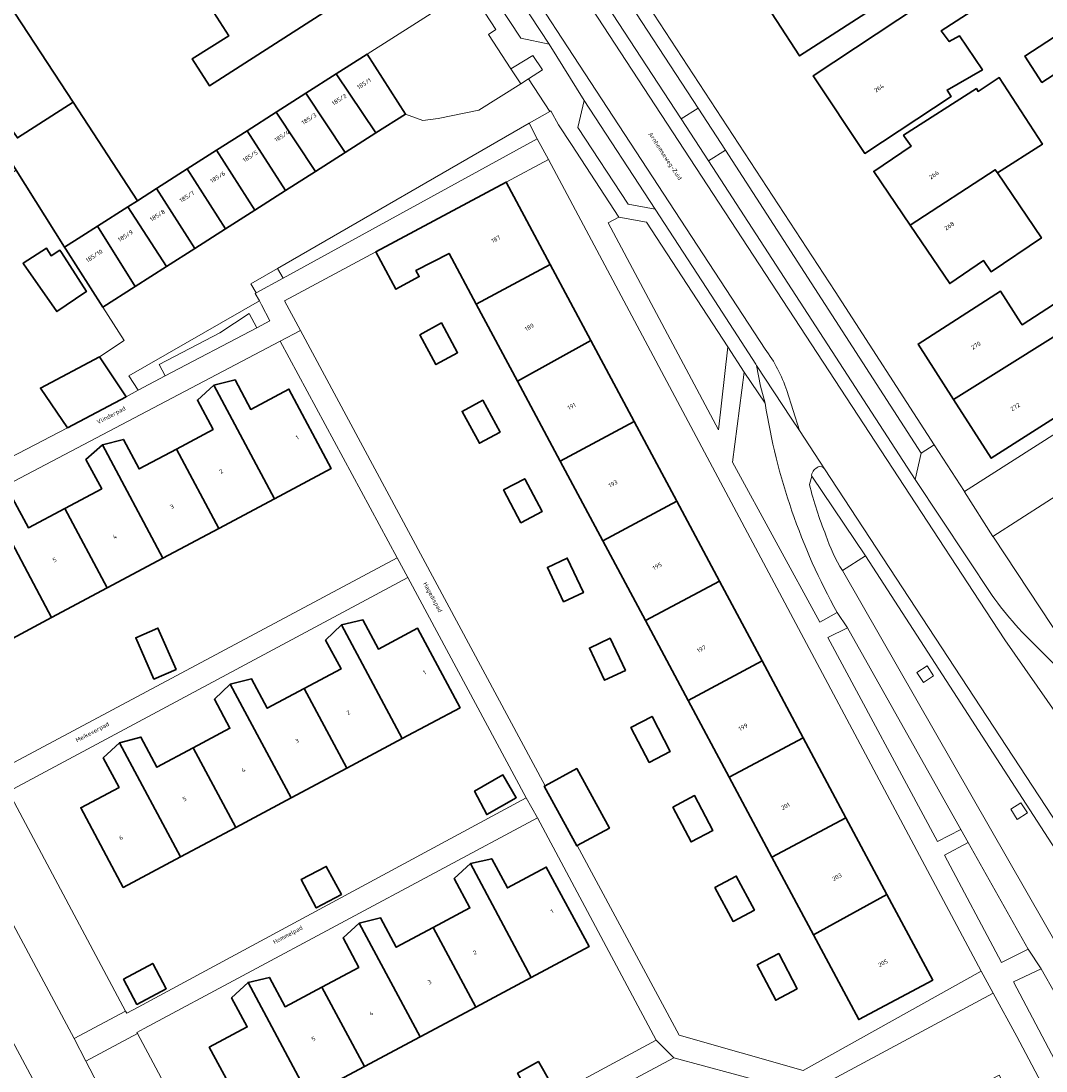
# Model space of a CAD drawing. Header units: metres. Extents: x 154586 to 156144, y 460369 to 462495.
# Tile 17 of 25: x 155336 to 155422, y 461524 to 461612. Entities that reach past the tile are written whole.
import ezdxf
from ezdxf.enums import TextEntityAlignment as Align

# ---------------------------------------------------------------- set-up
doc = ezdxf.new("R2010")
doc.units = ezdxf.units.M
for name, color, linetype, lineweight in [('B-WE-GR-BEPLANTING_CULTUUR_BODEMBEDEKKER-GV', 90, 'Continuous', 18), ('B-WE-GR-BEPLANTING_CULTUUR_HEESTERS-GV', 90, 'Continuous', 18), ('B-WE-GR-GROENVOORZIENING-GV', 80, 'Continuous', 18), ('B-WE-GR-HAAG-GV', 90, 'Continuous', 13), ('B-WE-OG-BEBOUWING-GV', 7, 'Continuous', 35), ('B-WE-OG-BEBOUWING-T18', 10, 'Continuous', 18), ('B-WE-OG-TERREIN_BEGROEID-GV', 7, 'Continuous', 18), ('B-WE-OG-TERREIN_ERF-GV', 7, 'Continuous', 18), ('B-WE-OG-TOPOGRAFIE-T18', 10, 'Continuous', 18), ('B-WE-VH-VERHARDING_ASFALT-GV', 252, 'Continuous', 18), ('B-WE-VH-VERHARDING_BETONSTRAATSTEEN-GV', 7, 'Continuous', 18), ('B-WE-VH-VERHARDING_HALFVERHARDING_GRASBETONSTEEN-GV', 130, 'Continuous', 18), ('B-WE-VH-VERHARDING_TEGEL-GV', 252, 'Continuous', 18)]:
    doc.layers.add(name, color=color, linetype=linetype, lineweight=lineweight)
doc.styles.add('NLCS-ISO-M200-T18', font='NLCS-ISO.ttf', dxfattribs={"height": 0.36})

msp = doc.modelspace()

# ---------------------------------------------------------------- linework, layer by layer
at = {"layer": 'B-WE-GR-BEPLANTING_CULTUUR_BODEMBEDEKKER-GV', "flags": 128}
for points in [[(155373.465, 461614.287), (155364.928, 461608.837), (155368.122, 461603.833), (155369.562, 461603.292), (155370.856, 461603.466), (155374.234, 461604.169), (155377.743, 461606.362), (155376.922, 461607.618), (155375.042, 461610.492), (155375.676, 461610.906)], [(155395.015, 461584.41), (155388.235, 461594.803), (155385.917, 461595.235), (155385.026, 461594.758), (155394.228, 461577.49)], [(155421.156, 461532.5), (155418.831, 461531.395), (155426.517, 461516.856), (155428.88, 461518.445), (155424.739, 461526.152)], [(155412.301, 461520.812), (155414.949, 461522.201), (155417.636, 461523.61), (155420.188, 461518.744), (155421.92, 461515.676), (155422.665, 461514.356), (155424.942, 461515.853), (155419.117, 461526.848), (155417.142, 461530.449), (155402.61, 461522.633), (155405.578, 461517.286), (155406.615, 461517.83), (155409.652, 461519.423)]]:
    msp.add_lwpolyline(points, close=True, dxfattribs=at)
at = {"layer": 'B-WE-GR-BEPLANTING_CULTUUR_HEESTERS-GV', "flags": 128}
msp.add_lwpolyline([(155398.122, 461579.71), (155396.379, 461582.307), (155395.409, 461574.78), (155402.683, 461561.425), (155404.142, 461562.233)], dxfattribs=at)
at = {"layer": 'B-WE-GR-BEPLANTING_CULTUUR_HEESTERS-GV'}
msp.add_lwpolyline([(155404.142, 461562.233, -0.08833), (155398.122, 461579.71)], format="xyb", dxfattribs=at)
at = {"layer": 'B-WE-GR-BEPLANTING_CULTUUR_HEESTERS-GV', "flags": 128}
for points in [[(155414.436, 461544.123), (155405.001, 461560.941), (155403.362, 461560.144), (155412.502, 461543.122)], [(155420.062, 461534.126), (155415.068, 461543.023), (155413.076, 461541.986), (155417.849, 461533.022)]]:
    msp.add_lwpolyline(points, close=True, dxfattribs=at)
at = {"layer": 'B-WE-GR-GROENVOORZIENING-GV', "flags": 128}
for points in [[(155376.922, 461607.618), (155377.743, 461606.362), (155378.389, 461606.766), (155379.557, 461607.527), (155378.735, 461608.737), (155377.204, 461607.792)], [(155357.91, 461590.13), (155379.119, 461601.781), (155378.44, 461603.068), (155357.457, 461590.955)], [(155357.457, 461590.955), (155355.231, 461589.67), (155355.67, 461588.91), (155357.91, 461590.13)], [(155355.717, 461586.008), (155356.81, 461586.585), (155356.124, 461587.913), (155355.937, 461588.251), (155345.037, 461582.002), (155345.824, 461580.781), (155348.084, 461581.976), (155347.587, 461582.927), (155352.651, 461585.573), (155355.08, 461587.19)], [(155348.084, 461581.976), (155355.717, 461586.008), (155355.08, 461587.19), (155352.651, 461585.573), (155347.587, 461582.927)], [(155412.173, 461556.94), (155411.63, 461557.78), (155410.79, 461557.237), (155411.334, 461556.397)], [(155419.999, 461545.512), (155419.456, 461546.352), (155418.616, 461545.809), (155419.16, 461544.969)]]:
    msp.add_lwpolyline(points, close=True, dxfattribs=at)
at = {"layer": 'B-WE-GR-HAAG-GV', "flags": 128}
for points in [[(155357.457, 461590.955), (155357.91, 461590.13), (155379.119, 461601.781), (155378.44, 461603.068)], [(155357.91, 461590.13), (155357.457, 461590.955), (155355.231, 461589.67), (155355.67, 461588.91)], [(155348.084, 461581.976), (155347.587, 461582.927), (155352.651, 461585.573), (155355.08, 461587.19), (155355.717, 461586.008), (155356.81, 461586.585), (155356.124, 461587.913), (155355.937, 461588.251), (155345.037, 461582.002), (155345.824, 461580.781)], [(155355.717, 461586.008), (155355.08, 461587.19), (155352.651, 461585.573), (155347.587, 461582.927), (155348.084, 461581.976)]]:
    msp.add_lwpolyline(points, close=True, dxfattribs=at)
at = {"layer": 'B-WE-OG-BEBOUWING-GV', "flags": 128}
for points in [[(155397.16, 461614.622), (155400.998, 461608.692), (155408.485, 461613.537), (155408.281, 461613.853), (155409.581, 461614.735), (155409.805, 461614.422), (155412.655, 461616.333), (155412.694, 461616.359), (155411.472, 461618.139), (155408.877, 461616.518), (155408.715, 461616.707), (155407.094, 461615.599), (155404.6, 461619.482)], [(155409.805, 461614.422), (155410.927, 461612.852), (155402.142, 461607.039), (155406.435, 461600.549), (155413.641, 461605.317), (155413.298, 461605.836), (155416.251, 461607.521), (155414.347, 461610.359), (155413.482, 461609.894), (155412.81, 461610.774), (155420.084, 461615.523), (155417.493, 461619.49), (155412.694, 461616.359), (155412.655, 461616.333)], [(155359.216, 461617.971), (155351.628, 461613.091), (155353.381, 461610.365), (155350.344, 461608.447), (155351.781, 461606.208), (155362.394, 461613.02), (155361.101, 461615.034), (155361.277, 461615.728), (155360.447, 461617.025), (155359.739, 461617.156)], [(155340.399, 461604.826), (155334.482, 461613.911), (155330.002, 461610.946), (155331.613, 461608.48), (155330.644, 461607.847), (155333.074, 461604.093), (155333.922, 461604.663), (155335.385, 461602.423), (155335.763, 461601.844)], [(155421.211, 461606.482), (155424.894, 461608.878), (155423.464, 461611.075), (155419.782, 461608.678)], [(155362.349, 461607.191), (155365.655, 461602.259), (155368.122, 461603.833), (155364.928, 461608.837)], [(155362.349, 461607.191), (155359.816, 461605.574), (155363.102, 461600.629), (155365.655, 461602.259)], [(155410.222, 461594.559), (155417.326, 461599.19), (155417.507, 461598.923), (155421.261, 461601.321), (155417.64, 461606.889), (155415.883, 461605.727), (155415.748, 461605.97), (155409.67, 461602.087), (155409.763, 461601.949), (155410.298, 461601.158), (155407.181, 461599.047)], [(155339.686, 461592.725), (155341.121, 461593.641), (155342.447, 461594.487), (155344.977, 461596.102), (155345.761, 461596.602), (155340.399, 461604.826), (155335.763, 461601.844), (155335.385, 461602.423), (155334.134, 461601.607), (155335.658, 461599.169)], [(155363.102, 461600.629), (155359.816, 461605.574), (155357.353, 461604.002), (155360.618, 461599.043)], [(155357.353, 461604.002), (155354.926, 461602.452), (155358.114, 461597.445), (155360.618, 461599.043)], [(155355.552, 461595.81), (155358.114, 461597.445), (155354.926, 461602.452), (155352.365, 461600.818)], [(155355.552, 461595.81), (155352.365, 461600.818), (155349.924, 461599.259), (155353.108, 461594.249)], [(155353.108, 461594.249), (155349.924, 461599.259), (155347.347, 461597.614), (155350.558, 461592.622)], [(155410.222, 461594.559), (155413.52, 461589.693), (155416.351, 461591.611), (155416.982, 461590.68), (155421.169, 461593.518), (155417.507, 461598.923), (155417.326, 461599.19)], [(155374.035, 461587.966), (155380.195, 461591.286), (155376.525, 461598.155), (155365.657, 461592.348), (155367.333, 461589.214), (155369.268, 461590.268), (155368.995, 461590.773), (155371.768, 461592.209)], [(155345.761, 461596.602), (155344.977, 461596.102), (155348.193, 461591.112), (155350.558, 461592.622), (155347.347, 461597.614)], [(155342.447, 461594.487), (155345.571, 461589.439), (155348.193, 461591.112), (155344.977, 461596.102)], [(155342.447, 461594.487), (155341.121, 461593.641), (155339.686, 461592.725), (155339.786, 461592.569), (155342.88, 461587.721), (155345.571, 461589.439)], [(155341.375, 461588.937), (155341.512, 461589.03), (155339.432, 461592.274), (155339.3, 461592.476), (155338.581, 461592.012), (155338.176, 461592.64), (155336.236, 461591.38), (155336.269, 461591.329), (155339.053, 461587.355)], [(155426.256, 461587.576), (155429.472, 461589.602), (155428.983, 461590.447), (155428.094, 461591.981), (155428.045, 461591.95), (155424.69, 461589.837), (155424.661, 461589.82), (155424.73, 461589.723), (155424.796, 461589.63), (155419.56, 461586.248), (155419.489, 461586.36), (155417.769, 461589.048), (155410.884, 461584.644), (155413.841, 461580.021), (155426.165, 461587.721)], [(155380.195, 461591.286), (155374.035, 461587.966), (155377.462, 461581.55), (155383.591, 461584.93)], [(155426.256, 461587.576), (155426.165, 461587.721), (155413.841, 461580.021), (155416.982, 461575.11), (155423.868, 461579.515), (155423.847, 461579.548), (155427.011, 461581.657), (155425.363, 461584.36), (155426.066, 461584.819), (155426.228, 461584.603), (155427.45, 461585.376), (155427.552, 461585.441)], [(155369.311, 461585.413), (155370.659, 461582.929), (155372.476, 461583.914), (155371.128, 461586.399)], [(155383.591, 461584.93), (155377.462, 461581.55), (155381.027, 461574.877), (155387.2, 461578.175)], [(155339.928, 461577.656), (155344.814, 461580.248), (155342.598, 461583.573), (155337.678, 461580.972)], [(155352.151, 461581.206), (155350.771, 461579.963), (155352.077, 461577.512), (155349.015, 461575.881), (155352.548, 461569.252), (155357.2, 461571.731)], [(155357.2, 461571.731), (155361.94, 461574.257), (155358.408, 461580.886), (155355.225, 461579.19), (155353.909, 461581.66), (155352.151, 461581.206)], [(155376.014, 461577.292), (155374.565, 461579.952), (155372.843, 461579.015), (155374.292, 461576.356)], [(155387.2, 461578.175), (155381.027, 461574.877), (155384.585, 461568.217), (155390.758, 461571.515)], [(155342.853, 461576.234), (155347.895, 461566.772), (155352.548, 461569.252), (155349.015, 461575.881), (155345.904, 461574.222), (155344.593, 461576.682)], [(155347.895, 461566.772), (155342.853, 461576.234), (155341.476, 461575.018), (155342.785, 461572.56), (155339.719, 461570.927), (155343.252, 461564.298)], [(155376.309, 461572.473), (155377.754, 461569.732), (155379.519, 461570.663), (155378.073, 461573.404)], [(155338.609, 461561.823), (155343.252, 461564.298), (155339.719, 461570.927), (155336.676, 461569.305), (155335.339, 461571.784), (155333.538, 461571.338)], [(155388.143, 461561.557), (155394.316, 461564.856), (155390.758, 461571.515), (155384.585, 461568.217)], [(155333.538, 461571.338), (155332.176, 461570.079), (155333.497, 461567.631), (155330.303, 461565.908), (155333.868, 461559.297), (155338.609, 461561.823)], [(155381.312, 461563.118), (155382.974, 461563.9), (155381.622, 461566.777), (155379.959, 461565.996)], [(155394.316, 461564.856), (155388.143, 461561.557), (155391.701, 461554.897), (155397.874, 461558.196)], [(155348.991, 461557.487), (155347.476, 461560.934), (155345.627, 461560.121), (155347.142, 461556.674)], [(155367.863, 461551.706), (155362.799, 461561.195), (155361.468, 461559.931), (155362.754, 461557.521), (155359.677, 461555.878), (155363.225, 461549.23)], [(155362.799, 461561.195), (155367.863, 461551.706), (155372.683, 461554.278), (155369.135, 461560.926), (155365.871, 461559.184), (155364.574, 461561.614)], [(155385.212, 461560.08), (155383.472, 461559.262), (155384.731, 461556.585), (155386.473, 461557.402)], [(155397.874, 461558.196), (155391.701, 461554.897), (155395.129, 461548.481), (155401.309, 461551.766)], [(155363.225, 461549.23), (155359.677, 461555.878), (155356.599, 461554.235), (155355.281, 461556.704), (155353.514, 461556.26), (155358.587, 461546.754)], [(155353.976, 461544.293), (155358.587, 461546.754), (155353.514, 461556.26), (155352.189, 461554.988), (155353.479, 461552.57), (155350.428, 461550.941)], [(155388.445, 461549.716), (155390.213, 461550.632), (155388.698, 461553.556), (155386.929, 461552.639)], [(155344.276, 461551.368), (155342.919, 461550.099), (155344.234, 461547.634), (155341.043, 461545.932), (155344.59, 461539.283), (155349.365, 461541.832)], [(155344.276, 461551.368), (155349.365, 461541.832), (155353.976, 461544.293), (155350.428, 461550.941), (155347.396, 461549.323), (155346.055, 461551.836)], [(155398.69, 461541.815), (155404.87, 461545.102), (155401.309, 461551.766), (155395.129, 461548.481)], [(155376.253, 461548.695), (155373.888, 461547.331), (155374.901, 461545.371), (155377.361, 461546.776)], [(155382.46, 461542.775), (155385.13, 461544.234), (155382.41, 461549.211), (155379.776, 461547.772), (155379.707, 461547.734), (155382.427, 461542.757)], [(155390.419, 461545.982), (155391.951, 461543.085), (155393.774, 461544.049), (155392.242, 461546.946)], [(155404.87, 461545.102), (155398.69, 461541.815), (155402.149, 461535.341), (155408.289, 461538.702)], [(155373.54, 461541.278), (155378.623, 461531.774), (155383.436, 461534.349), (155379.873, 461540.988), (155376.622, 461539.248), (155375.32, 461541.68)], [(155362.782, 461538.682), (155361.512, 461541.034), (155359.431, 461539.953), (155360.687, 461537.574)], [(155373.983, 461529.292), (155378.623, 461531.774), (155373.54, 461541.278), (155372.199, 461540.022), (155373.505, 461537.58), (155370.43, 461535.935)], [(155393.943, 461539.291), (155395.454, 461536.45), (155397.233, 461537.396), (155395.722, 461540.237)], [(155402.149, 461535.341), (155405.934, 461528.255), (155412.108, 461531.554), (155408.289, 461538.702)], [(155370.43, 461535.935), (155367.354, 461534.289), (155366.045, 461536.735), (155364.271, 461536.305), (155369.348, 461526.813), (155373.983, 461529.292)], [(155361.157, 461530.972), (155364.709, 461524.332), (155369.348, 461526.813), (155364.271, 461536.305), (155362.915, 461535.065), (155364.226, 461532.615)], [(155400.803, 461530.816), (155399.258, 461533.758), (155397.462, 461532.816), (155399.007, 461529.874)], [(155344.596, 461531.642), (155345.724, 461529.524), (155348.174, 461530.829), (155347.046, 461532.947)], [(155360.074, 461521.853), (155354.992, 461531.355), (155353.627, 461530.083), (155354.933, 461527.642), (155351.762, 461525.945), (155355.335, 461519.318)], [(155364.709, 461524.332), (155361.157, 461530.972), (155358.088, 461529.33), (155356.78, 461531.774), (155354.992, 461531.355), (155360.074, 461521.853)], [(155378.504, 461521.951), (155380.248, 461522.935), (155379.22, 461524.756), (155377.477, 461523.772)]]:
    msp.add_lwpolyline(points, close=True, dxfattribs=at)
at = {"layer": 'B-WE-OG-TERREIN_BEGROEID-GV', "flags": 128}
msp.add_lwpolyline([(155404.575, 461565.731), (155406.489, 461566.957), (155402.025, 461573.622), (155401.813, 461572.929)], dxfattribs=at)
at = {"layer": 'B-WE-OG-TERREIN_BEGROEID-GV'}
for points in [[(155401.813, 461572.929, 0.033854), (155403.195, 461568.683)], [(155403.195, 461568.683, 0.055469), (155404.575, 461565.731)]]:
    msp.add_lwpolyline(points, format="xyb", dxfattribs=at)
at = {"layer": 'B-WE-OG-TERREIN_ERF-GV', "flags": 128}
for points in [[(155325.855, 461708.532), (155363.438, 461651.102), (155363.804, 461650.542), (155403.966, 461589.03), (155412.233, 461576.226), (155414.748, 461572.33), (155444.758, 461591.464)], [(155420.084, 461615.523), (155412.81, 461610.774), (155413.482, 461609.894), (155414.347, 461610.359), (155416.251, 461607.521), (155413.298, 461605.836), (155413.641, 461605.317), (155406.435, 461600.549), (155402.142, 461607.039), (155410.927, 461612.852)], [(155408.485, 461613.537), (155400.998, 461608.692), (155397.16, 461614.622)], [(155444.758, 461591.464), (155414.748, 461572.33), (155414.763, 461572.306), (155417.131, 461568.578), (155423.879, 461572.914)], [(155335.339, 461571.784), (155336.676, 461569.305), (155339.719, 461570.927), (155342.785, 461572.56), (155341.476, 461575.018), (155342.853, 461576.234), (155344.593, 461576.682), (155345.904, 461574.222), (155349.015, 461575.881), (155352.077, 461577.512), (155350.771, 461579.963), (155352.151, 461581.206), (155353.909, 461581.66), (155355.225, 461579.19), (155358.408, 461580.886), (155361.94, 461574.257), (155357.2, 461571.731), (155352.548, 461569.252), (155347.895, 461566.772), (155343.252, 461564.298), (155338.609, 461561.823), (155333.868, 461559.297)], [(155355.335, 461519.318), (155351.762, 461525.945), (155354.933, 461527.642), (155353.627, 461530.083), (155354.992, 461531.355), (155356.78, 461531.774), (155358.088, 461529.33), (155361.157, 461530.972), (155364.226, 461532.615), (155362.915, 461535.065), (155364.271, 461536.305), (155366.045, 461536.735), (155367.354, 461534.289), (155370.43, 461535.935), (155373.505, 461537.58), (155372.199, 461540.022), (155373.54, 461541.278), (155375.32, 461541.68), (155376.622, 461539.248), (155379.873, 461540.988), (155383.436, 461534.349), (155378.623, 461531.774), (155373.983, 461529.292), (155369.348, 461526.813), (155364.709, 461524.332), (155360.074, 461521.853)], [(155400.396, 461522.395), (155390.507, 461525.063), (155361.713, 461509.646)]]:
    msp.add_lwpolyline(points, dxfattribs=at)
for points in [[(155354.926, 461602.452), (155357.353, 461604.002), (155359.816, 461605.574), (155362.349, 461607.191), (155364.928, 461608.837), (155373.465, 461614.287), (155359.71, 461635.543), (155357.845, 461638.407), (155355.99, 461641.059), (155353.861, 461641.094), (155351.224, 461639.548), (155350.254, 461638.957), (155319.613, 461621.301), (155322.736, 461616.558), (155327.951, 461620.01), (155332.715, 461612.814), (155329.969, 461610.996), (155330.002, 461610.946), (155334.482, 461613.911), (155340.399, 461604.826), (155345.761, 461596.602), (155347.347, 461597.614), (155349.924, 461599.259), (155352.365, 461600.818)], [(155350.344, 461608.447), (155353.381, 461610.365), (155351.628, 461613.091), (155349.67, 461616.135), (155346.639, 461614.178), (155345.403, 461616.104), (155356.034, 461622.928), (155357.317, 461620.93), (155358.043, 461620.796), (155358.873, 461619.499), (155358.692, 461618.787), (155359.216, 461617.971), (155359.739, 461617.156), (155360.447, 461617.025), (155361.277, 461615.728), (155361.101, 461615.034), (155362.394, 461613.02), (155351.781, 461606.208)], [(155339.786, 461592.569), (155339.686, 461592.725), (155335.658, 461599.169), (155335.221, 461598.889), (155334.82, 461599.538), (155333.705, 461598.839), (155332.905, 461598.337), (155332.688, 461598.201), (155318.283, 461620.549), (155310.881, 461616.182), (155305.703, 461612.907), (155308.227, 461609.007), (155328.26, 461578.561), (155331.686, 461573.358), (155339.928, 461577.656), (155337.678, 461580.972), (155342.598, 461583.573), (155344.659, 461584.934), (155342.88, 461587.721)], [(155421.211, 461606.482), (155419.782, 461608.678), (155423.464, 461611.075), (155424.894, 461608.878)], [(155410.222, 461594.559), (155407.181, 461599.047), (155410.298, 461601.158), (155409.763, 461601.949), (155409.67, 461602.087), (155415.748, 461605.97), (155415.883, 461605.727), (155417.64, 461606.889), (155421.261, 461601.321), (155417.507, 461598.923), (155421.169, 461593.518), (155416.982, 461590.68), (155416.351, 461591.611), (155413.52, 461589.693)], [(155374.035, 461587.966), (155371.768, 461592.209), (155368.995, 461590.773), (155369.268, 461590.268), (155367.333, 461589.214), (155365.657, 461592.348), (155358.038, 461588.246), (155359.364, 461585.777), (155379.776, 461547.772), (155382.41, 461549.211), (155385.13, 461544.234), (155382.46, 461542.775), (155390.961, 461526.948), (155401.301, 461523.996), (155416.134, 461532.292), (155380.053, 461600.04), (155376.525, 461598.155), (155380.195, 461591.286), (155383.591, 461584.93), (155387.2, 461578.175), (155390.758, 461571.515), (155394.316, 461564.856), (155397.874, 461558.196), (155401.309, 461551.766), (155404.87, 461545.102), (155408.289, 461538.702), (155412.108, 461531.554), (155405.934, 461528.255), (155402.149, 461535.341), (155398.69, 461541.815), (155395.129, 461548.481), (155391.701, 461554.897), (155388.143, 461561.557), (155384.585, 461568.217), (155381.027, 461574.877), (155377.462, 461581.55)], [(155339.432, 461592.274), (155341.512, 461589.03), (155341.375, 461588.937), (155339.053, 461587.355), (155336.269, 461591.329), (155336.236, 461591.38), (155338.176, 461592.64), (155338.581, 461592.012), (155339.3, 461592.476)], [(155413.841, 461580.021), (155410.884, 461584.644), (155417.769, 461589.048), (155419.489, 461586.36), (155419.56, 461586.248), (155424.796, 461589.63), (155424.73, 461589.723), (155424.661, 461589.82), (155424.69, 461589.837), (155428.045, 461591.95), (155428.094, 461591.981), (155428.983, 461590.447), (155429.472, 461589.602), (155426.256, 461587.576), (155427.552, 461585.441), (155427.45, 461585.376), (155426.228, 461584.603), (155426.066, 461584.819), (155425.363, 461584.36), (155427.011, 461581.657), (155423.847, 461579.548), (155423.868, 461579.515), (155416.982, 461575.11)], [(155369.311, 461585.413), (155371.128, 461586.399), (155372.476, 461583.914), (155370.659, 461582.929)], [(155324.339, 461567.217), (155334.103, 461549.064), (155334.139, 461548.997), (155334.679, 461549.286), (155367.422, 461566.791), (155357.685, 461584.892), (155324.843, 461567.594), (155324.293, 461567.303)], [(155376.014, 461577.292), (155374.292, 461576.356), (155372.843, 461579.015), (155374.565, 461579.952)], [(155376.309, 461572.473), (155378.073, 461573.404), (155379.519, 461570.663), (155377.754, 461569.732)], [(155436.992, 461547.371), (155432.652, 461554.368), (155432.009, 461553.956), (155427.285, 461561.526), (155427.67, 461561.817), (155423.403, 461568.849), (155425.58, 461570.228), (155423.879, 461572.914), (155417.131, 461568.578), (155417.174, 461568.511), (155426.857, 461553.864), (155433.066, 461544.965), (155433.122, 461545)], [(155381.312, 461563.118), (155379.959, 461565.996), (155381.622, 461566.777), (155382.974, 461563.9)], [(155335.061, 461547.184), (155344.782, 461528.961), (155344.878, 461528.78), (155345.842, 461529.302), (155378.204, 461546.753), (155368.326, 461565.145), (155335.01, 461547.28)], [(155358.587, 461546.754), (155353.976, 461544.293), (155349.365, 461541.832), (155344.59, 461539.283), (155341.043, 461545.932), (155344.234, 461547.634), (155342.919, 461550.099), (155344.276, 461551.368), (155346.055, 461551.836), (155347.396, 461549.323), (155350.428, 461550.941), (155353.479, 461552.57), (155352.189, 461554.988), (155353.514, 461556.26), (155355.281, 461556.704), (155356.599, 461554.235), (155359.677, 461555.878), (155362.754, 461557.521), (155361.468, 461559.931), (155362.799, 461561.195), (155364.574, 461561.614), (155365.871, 461559.184), (155369.135, 461560.926), (155372.683, 461554.278), (155367.863, 461551.706), (155363.225, 461549.23)], [(155348.991, 461557.487), (155347.142, 461556.674), (155345.627, 461560.121), (155347.476, 461560.934)], [(155385.212, 461560.08), (155386.473, 461557.402), (155384.731, 461556.585), (155383.472, 461559.262)], [(155388.445, 461549.716), (155386.929, 461552.639), (155388.698, 461553.556), (155390.213, 461550.632)], [(155376.253, 461548.695), (155377.361, 461546.776), (155374.901, 461545.371), (155373.888, 461547.331)], [(155390.419, 461545.982), (155392.242, 461546.946), (155393.774, 461544.049), (155391.951, 461543.085)], [(155346.337, 461527.499), (155345.725, 461527.17), (155345.769, 461527.089), (155355.601, 461508.692), (155355.684, 461508.536), (155389.046, 461526.531), (155379.147, 461545.089)], [(155362.782, 461538.682), (155360.687, 461537.574), (155359.431, 461539.953), (155361.512, 461541.034)], [(155393.943, 461539.291), (155395.722, 461540.237), (155397.233, 461537.396), (155395.454, 461536.45)], [(155400.803, 461530.816), (155399.007, 461529.874), (155397.462, 461532.816), (155399.258, 461533.758)], [(155345.724, 461529.524), (155344.596, 461531.642), (155347.046, 461532.947), (155348.174, 461530.829)], [(155378.504, 461521.951), (155377.477, 461523.772), (155379.22, 461524.756), (155380.248, 461522.935)]]:
    msp.add_lwpolyline(points, close=True, dxfattribs=at)
at = {"layer": 'B-WE-VH-VERHARDING_ASFALT-GV', "flags": 128}
for points in [[(155366.806, 461640.704), (155365.782, 461640.041), (155416.012, 461563.19), (155418.121, 461559.963), (155422.486, 461553.702), (155427.451, 461546.809), (155432.197, 461540.416), (155432.332, 461540.495), (155432.472, 461540.576), (155433.923, 461541.583), (155432.833, 461542.96)], [(155417.059, 461563.653), (155410.65, 461573.342), (155393.406, 461599.942), (155391.132, 461603.433), (155366.806, 461640.704)], [(155428.896, 461534.782), (155431.906, 461530.145), (155436.953, 461533.313), (155434.883, 461536.599), (155432.332, 461540.495), (155432.197, 461540.416), (155427.451, 461546.809), (155422.486, 461553.702), (155418.121, 461559.963), (155416.012, 461563.19), (155365.782, 461640.041), (155362.888, 461638.167), (155398.134, 461584.217)], [(155398.134, 461584.217), (155362.888, 461638.167), (155361.898, 461637.526), (155361.982, 461637.388), (155373.787, 461619.329), (155376.185, 461615.663), (155380.101, 461609.675), (155383.019, 461604.982), (155388.959, 461595.9)], [(155388.959, 461595.9), (155393.629, 461588.729), (155397.341, 461582.954), (155397.399, 461582.864), (155397.403, 461582.858), (155400.298, 461578.465), (155400.98, 461577.43), (155399.922, 461580.757)], [(155399.922, 461580.757), (155400.98, 461577.43), (155403.083, 461574.237), (155428.034, 461536.119), (155428.896, 461534.782)]]:
    msp.add_lwpolyline(points, dxfattribs=at)
msp.add_lwpolyline([(155352.252, 461504.571), (155351.291, 461506.388), (155349.02, 461510.378), (155348.065, 461512.134), (155341.459, 461524.796), (155340.5, 461526.683), (155330.738, 461544.879), (155329.769, 461546.725), (155320.009, 461564.949), (155319.023, 461566.763), (155300.113, 461602.217), (155295.978, 461600.017), (155322.488, 461550.428), (155360.699, 461479.011), (155364.838, 461481.269), (155363.735, 461482.96)], close=True, dxfattribs=at)
at = {"layer": 'B-WE-VH-VERHARDING_ASFALT-GV'}
for points in [[(155398.134, 461584.217, -0.080843), (155399.922, 461580.757)], [(155399.922, 461580.757, 0.080843), (155398.134, 461584.217)], [(155421.211, 461558.954, -0.048472), (155417.059, 461563.653)], [(155425.249, 461554.185, 0.053254), (155421.211, 461558.954)]]:
    msp.add_lwpolyline(points, format="xyb", dxfattribs=at)
at = {"layer": 'B-WE-VH-VERHARDING_BETONSTRAATSTEEN-GV', "flags": 128}
for points in [[(155360.1, 461650.905), (155365.755, 461642.223), (155366.806, 461640.704), (155391.132, 461603.433), (155392.544, 461604.334), (155369.429, 461639.716), (155362.44, 461650.436)], [(155377.76, 461610.167), (155380.101, 461609.675), (155376.185, 461615.663), (155374.78, 461614.722)], [(155345.571, 461589.439), (155342.88, 461587.721), (155344.659, 461584.934), (155342.598, 461583.573), (155344.814, 461580.248), (155345.824, 461580.781), (155345.037, 461582.002), (155355.937, 461588.251), (155355.594, 461588.869), (155355.67, 461588.91), (155355.231, 461589.67), (155357.457, 461590.955), (155378.44, 461603.068), (155380.156, 461604.059), (155378.389, 461606.766), (155377.743, 461606.362), (155374.234, 461604.169), (155370.856, 461603.466), (155369.562, 461603.292), (155368.122, 461603.833), (155365.655, 461602.259), (155363.102, 461600.629), (155360.618, 461599.043), (155358.114, 461597.445), (155355.552, 461595.81), (155353.108, 461594.249), (155350.558, 461592.622), (155348.193, 461591.112)], [(155388.959, 461595.9), (155383.019, 461604.982), (155382.505, 461602.704), (155386.699, 461596.33)], [(155393.406, 461599.942), (155394.824, 461600.831), (155392.544, 461604.334), (155391.132, 461603.433)], [(155410.65, 461573.342), (155411.15, 461575.527), (155394.824, 461600.831), (155393.406, 461599.942)], [(155344.782, 461528.961), (155335.061, 461547.184), (155330.738, 461544.879), (155340.5, 461526.683)], [(155349.02, 461510.378), (155351.291, 461506.388), (155355.601, 461508.692), (155345.769, 461527.089), (155341.459, 461524.796), (155348.065, 461512.134), (155350.065, 461513.212), (155350.929, 461511.38)]]:
    msp.add_lwpolyline(points, close=True, dxfattribs=at)
at = {"layer": 'B-WE-VH-VERHARDING_HALFVERHARDING_GRASBETONSTEEN-GV', "flags": 128}
for points in [[(155406.489, 461566.957), (155404.575, 461565.731), (155423.043, 461533.505), (155424.047, 461531.667), (155427.772, 461534.059), (155427.032, 461535.216), (155425.337, 461537.834), (155424.498, 461537.291), (155423.954, 461538.131), (155424.794, 461538.674)], [(155412.173, 461556.94), (155411.334, 461556.397), (155410.79, 461557.237), (155411.63, 461557.78)], [(155419.999, 461545.512), (155419.16, 461544.969), (155418.616, 461545.809), (155419.456, 461546.352)]]:
    msp.add_lwpolyline(points, close=True, dxfattribs=at)
at = {"layer": 'B-WE-VH-VERHARDING_TEGEL-GV', "flags": 128}
for points in [[(155412.233, 461576.226), (155403.966, 461589.03), (155363.804, 461650.542), (155363.438, 461651.102), (155325.855, 461708.532), (155324.453, 461707.643), (155309.662, 461730.398), (155308.609, 461729.713), (155315.168, 461719.64), (155324.548, 461705.105), (155326.948, 461704.621), (155335.897, 461690.972), (155338.088, 461687.626), (155355.89, 461660.396), (155355.411, 461658.08), (155355.505, 461657.936), (155356.245, 461656.798), (155360.1, 461650.905), (155362.44, 461650.436), (155369.429, 461639.716), (155392.544, 461604.334), (155394.824, 461600.831), (155411.15, 461575.527)], [(155417.142, 461530.449), (155416.134, 461532.292), (155401.301, 461523.996), (155390.961, 461526.948), (155382.46, 461542.775), (155382.427, 461542.757), (155379.707, 461547.734), (155379.776, 461547.772), (155359.364, 461585.777), (155357.685, 461584.892), (155367.422, 461566.791), (155368.326, 461565.145), (155378.204, 461546.753), (155379.147, 461545.089), (155389.046, 461526.531), (155390.507, 461525.063), (155400.396, 461522.395), (155400.202, 461522.27), (155403.096, 461517.764), (155409.013, 461507.237), (155410.561, 461508.311), (155405.578, 461517.286), (155402.61, 461522.633)], [(155334.103, 461549.064), (155329.769, 461546.725), (155330.738, 461544.879), (155335.061, 461547.184), (155335.01, 461547.28), (155368.326, 461565.145), (155367.422, 461566.791), (155334.679, 461549.286), (155334.139, 461548.997)], [(155345.769, 461527.089), (155345.725, 461527.17), (155346.337, 461527.499), (155379.147, 461545.089), (155378.204, 461546.753), (155345.842, 461529.302), (155344.878, 461528.78), (155344.782, 461528.961), (155340.5, 461526.683), (155341.459, 461524.796)], [(155351.291, 461506.388), (155352.252, 461504.571), (155356.464, 461506.784), (155361.713, 461509.646), (155390.507, 461525.063), (155389.046, 461526.531), (155355.684, 461508.536), (155355.601, 461508.692)]]:
    msp.add_lwpolyline(points, close=True, dxfattribs=at)
for points in [[(155373.465, 461614.287), (155375.676, 461610.906), (155375.042, 461610.492), (155376.922, 461607.618), (155377.204, 461607.792), (155378.735, 461608.737), (155379.557, 461607.527), (155378.389, 461606.766), (155380.156, 461604.059), (155380.257, 461604.117), (155380.882, 461602.947), (155381.965, 461601.288), (155385.917, 461595.235), (155388.235, 461594.803), (155395.015, 461584.41), (155396.379, 461582.307), (155398.122, 461579.71), (155397.742, 461581.125), (155397.403, 461582.858), (155397.399, 461582.864), (155397.341, 461582.954), (155393.629, 461588.729), (155388.959, 461595.9), (155386.699, 461596.33), (155382.505, 461602.704), (155383.019, 461604.982), (155380.101, 461609.675), (155377.76, 461610.167), (155374.78, 461614.722)], [(155360.699, 461479.011), (155322.488, 461550.428), (155295.978, 461600.017), (155293.712, 461604.251), (155293.235, 461605.301), (155292.544, 461606.598), (155290.603, 461605.947), (155296.467, 461594.975), (155297.584, 461592.737), (155303.062, 461582.581), (155307.517, 461574.36), (155308.689, 461572.811), (155313.945, 461562.876), (155313.513, 461562.581), (155318.089, 461554.204), (155318.927, 461552.528), (155324.277, 461542.329), (155328.616, 461534.16), (155329.636, 461532.501), (155335.174, 461522.396)], [(155426.517, 461516.856), (155418.831, 461531.395), (155421.156, 461532.5), (155420.062, 461534.126), (155417.849, 461533.022), (155413.076, 461541.986), (155415.068, 461543.023), (155414.436, 461544.123), (155412.502, 461543.122), (155403.362, 461560.144), (155405.001, 461560.941), (155404.142, 461562.233), (155402.683, 461561.425), (155395.409, 461574.78), (155396.379, 461582.307), (155395.015, 461584.41), (155394.228, 461577.49), (155385.026, 461594.758), (155385.917, 461595.235), (155381.965, 461601.288), (155380.882, 461602.947), (155380.257, 461604.117), (155380.156, 461604.059), (155378.44, 461603.068), (155379.119, 461601.781), (155380.053, 461600.04), (155416.134, 461532.292), (155417.142, 461530.449), (155419.117, 461526.848), (155424.942, 461515.853)], [(155324.843, 461567.594), (155357.685, 461584.892), (155359.364, 461585.777), (155358.038, 461588.246), (155365.657, 461592.348), (155376.525, 461598.155), (155380.053, 461600.04), (155379.119, 461601.781), (155357.91, 461590.13), (155355.67, 461588.91), (155355.594, 461588.869), (155355.937, 461588.251), (155356.124, 461587.913), (155356.81, 461586.585), (155355.717, 461586.008), (155348.084, 461581.976), (155345.824, 461580.781), (155344.814, 461580.248), (155339.928, 461577.656), (155331.686, 461573.358)], [(155403.083, 461574.237), (155400.98, 461577.43), (155400.298, 461578.465), (155397.403, 461582.858), (155397.742, 461581.125), (155398.122, 461579.71)], [(155435.37, 461541.659), (155435.186, 461541.923), (155433.151, 461544.843), (155433.066, 461544.965), (155426.857, 461553.864), (155417.174, 461568.511), (155417.131, 461568.578), (155414.763, 461572.306), (155414.748, 461572.33), (155412.233, 461576.226), (155411.15, 461575.527), (155410.65, 461573.342), (155417.059, 461563.653)], [(155401.984, 461573.711), (155402.025, 461573.622), (155406.489, 461566.957), (155424.794, 461538.674), (155425.337, 461537.834), (155427.032, 461535.216), (155427.772, 461534.059), (155428.544, 461534.556), (155427.669, 461535.859), (155428.034, 461536.119), (155403.083, 461574.237)], [(155401.813, 461572.929), (155402.025, 461573.622), (155401.984, 461573.711)], [(155431.239, 461518.192), (155431.214, 461518.24), (155430.066, 461520.35), (155427.787, 461524.539), (155427.885, 461524.6), (155425.289, 461529.393), (155424.047, 461531.667), (155423.043, 461533.505), (155404.575, 461565.731)], [(155404.142, 461562.233), (155405.001, 461560.941), (155414.436, 461544.123)], [(155414.436, 461544.123), (155415.068, 461543.023), (155420.062, 461534.126), (155421.156, 461532.5), (155424.739, 461526.152), (155428.88, 461518.445), (155429.874, 461516.672), (155431.942, 461517.997)]]:
    msp.add_lwpolyline(points, dxfattribs=at)
at = {"layer": 'B-WE-VH-VERHARDING_TEGEL-GV'}
for points in [[(155398.122, 461579.71, 0.08833), (155404.142, 461562.233)], [(155401.984, 461573.711, -0.217934), (155402.557, 461574.386)], [(155402.557, 461574.386, 0.217934), (155401.984, 461573.711)], [(155402.557, 461574.386, -0.34447), (155403.083, 461574.237)], [(155403.083, 461574.237, 0.34447), (155402.557, 461574.386)], [(155403.195, 461568.683, -0.033854), (155401.813, 461572.929)], [(155404.575, 461565.731, -0.055469), (155403.195, 461568.683)], [(155417.059, 461563.653, 0.048472), (155421.211, 461558.954)], [(155421.211, 461558.954, -0.053254), (155425.249, 461554.185)]]:
    msp.add_lwpolyline(points, format="xyb", dxfattribs=at)

# ---------------------------------------------------------------- texts
at = {"layer": 'B-WE-OG-BEBOUWING-T18', "style": 'NLCS-ISO-M200-T18'}
for s, rotation, p in [('185/1', 32.5, (155364.672, 461606.377)), ('264', 33.5, (155407.618, 461606.011)), ('185/2', 32.5, (155362.594, 461605.05)), ('185/3', 32.5, (155360.077, 461603.444)), ('185/4', 32.5, (155357.826, 461602.007)), ('185/5', 32.5, (155355.174, 461600.314)), ('185/6', 32.5, (155352.464, 461598.584)), ('266', 34.1, (155412.208, 461598.759)), ('185/7', 32.5, (155349.894, 461596.943)), ('185/8', 32.5, (155347.435, 461595.374)), ('268', 34.1, (155413.491, 461594.505)), ('185/9', 32.5, (155344.765, 461593.67)), ('187', 28.1, (155375.666, 461593.402)), ('185/10', 32.5, (155342.158, 461592.006)), ('189', 28.1, (155378.458, 461586.049)), ('270', 32.6, (155415.707, 461584.527)), ('191', 28.1, (155381.985, 461579.447)), ('272', 32.6, (155418.99, 461579.395)), ('1', 30, (155359.093, 461576.843)), ('2', 28, (155352.749, 461574.02)), ('193', 28.1, (155385.437, 461572.986)), ('3', 28.5, (155348.643, 461571.068)), ('4', 27.4, (155343.879, 461568.564)), ('5', 28, (155338.859, 461566.628)), ('195', 28.1, (155389.121, 461566.09)), ('197', 28.1, (155392.807, 461559.192)), ('1', 27.8, (155369.716, 461557.231)), ('2', 27.8, (155363.362, 461553.878)), ('199', 28.1, (155396.29, 461552.672)), ('3', 26.2, (155359.066, 461551.515)), ('4', 29.4, (155354.604, 461549.084)), ('5', 27.8, (155349.698, 461546.669)), ('201', 28.1, (155399.821, 461546.064)), ('6', 28.2, (155344.394, 461543.439)), ('203', 28.1, (155404.114, 461540.151)), ('1', 28.2, (155380.348, 461537.298)), ('2', 28.2, (155373.91, 461533.849)), ('205', 28.1, (155407.95, 461532.97)), ('3', 28.2, (155370.137, 461531.384)), ('4', 28.2, (155365.264, 461528.774)), ('5', 28.2, (155360.452, 461526.642))]:
    msp.add_text(s, height=0.36, rotation=rotation, dxfattribs=at).set_placement(p, align=Align.MIDDLE)
at = {"layer": 'B-WE-OG-TOPOGRAFIE-T18', "style": 'NLCS-ISO-M200-T18'}
for s, rotation, p in [('Arnhemseweg-Zuid', 303.4, (155389.752, 461600.302)), ('Vlinderpad', 27.8, (155343.598, 461578.662)), ('Hagedispad', 298.5, (155370.36, 461563.487)), ('Meikeverpad', 28, (155342.03, 461552.212)), ('Hommelpad', 28.2, (155358.338, 461535.291))]:
    msp.add_text(s, height=0.36, rotation=rotation, dxfattribs=at).set_placement(p, align=Align.MIDDLE)

doc.saveas('drawing.dxf')
